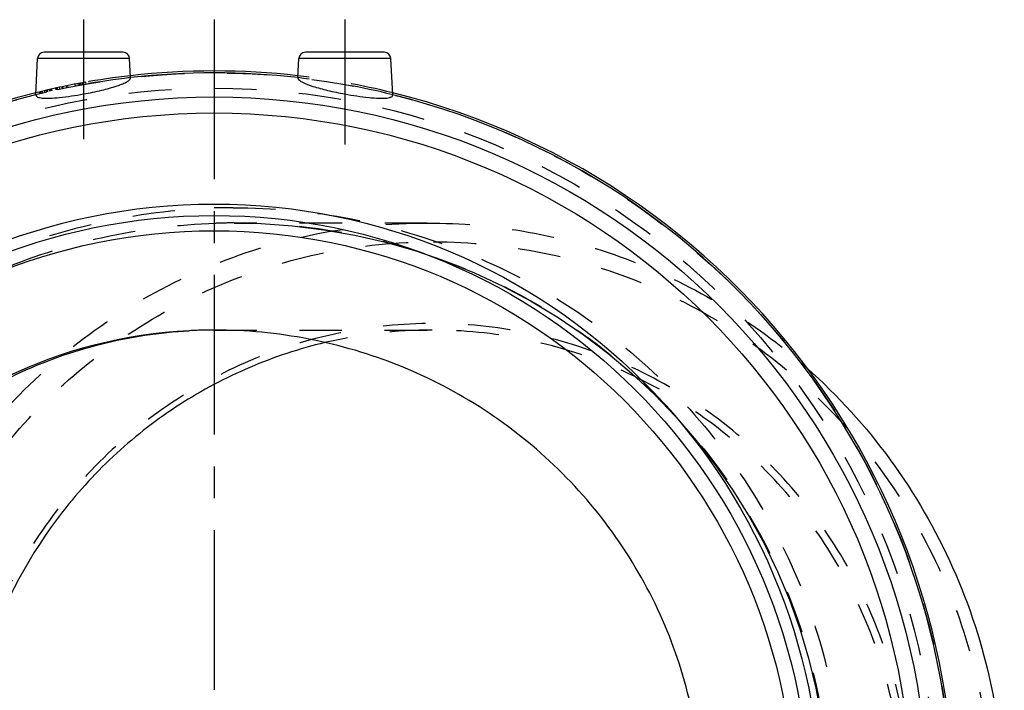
# Model space of a CAD drawing. Header units: millimetres. Extents: x 378 to 622, y 380 to 620.
# Tile 6 of 6: x 467 to 617, y 517 to 620. Entities that reach past the tile are written whole.
import ezdxf

# ---------------------------------------------------------------- set-up
doc = ezdxf.new("R2010")
doc.units = ezdxf.units.MM
doc.header["$LTSCALE"] = 65.185185
doc.linetypes.add('CENTER', pattern=[0.6, 0.375, -0.075, 0.075, -0.075])
doc.linetypes.add('HIDDEN', pattern=[0.2, 0.1, -0.1])
for name, color, linetype in [('ACHSEN_S', 7, 'CONTINUOUS'), ('FASEN', 7, 'CONTINUOUS'), ('FLAECHEN', 7, 'CONTINUOUS'), ('KOERPER', 7, 'CONTINUOUS'), ('KONST.EL_MIT_GEO', 7, 'CONTINUOUS')]:
    doc.layers.add(name, color=color, linetype=linetype)

msp = doc.modelspace()

# ---------------------------------------------------------------- linework, layer by layer
at = {"layer": 'ACHSEN_S', "color": 2, "linetype": 'CENTER'}
msp.add_line((496.32, 619.73), (496.32, 380.27), dxfattribs=at)
at = {"layer": 'FASEN', "color": 8, "linetype": 'HIDDEN'}
msp.add_line((528.94, 588.57), (499.37, 588.57), dxfattribs=at)
for centre, radius, start, end in [((529.7, 501.19), 70.98, 90.0029, 103.3811), ((527.97, 499.96), 88.88, 48.3125, 49.1795)]:
    msp.add_arc(centre, radius, start, end, dxfattribs=at)
for points, knots in [([(528.94, 408.57), (523.16, 408.57), (511.57, 409.74), (494.89, 414.9), (479.51, 423.28), (466.04, 434.55), (454.99, 448.28), (446.78, 463.93), (441.73, 480.92), (440.02, 498.57), (441.73, 516.23), (446.78, 533.22), (454.99, 548.87), (466.04, 562.6), (479.51, 573.87), (494.89, 582.25), (511.57, 587.41), (523.16, 588.57), (528.94, 588.57)], [0, 0, 0, 0, 0.061933, 0.123948, 0.186127, 0.248515, 0.311129, 0.373952, 0.436933, 0.5, 0.563067, 0.626048, 0.688871, 0.751485, 0.813873, 0.876052, 0.938067, 1, 1, 1, 1]), ([(528.94, 588.57), (534.11, 588.57), (544.48, 587.64), (559.54, 583.5), (573.65, 576.74), (582.13, 570.62), (586.07, 567.22)], [0, 0, 0, 0, 0.249347, 0.498969, 0.749129, 1, 1, 1, 1]), ([(529.89, 411.46), (524.3, 411.46), (513.08, 412.59), (496.94, 417.58), (482.05, 425.69), (469.01, 436.6), (458.32, 449.89), (450.37, 465.04), (445.48, 481.48), (443.83, 498.57), (445.48, 515.67), (450.37, 532.11), (458.32, 547.26), (469.01, 560.55), (482.05, 571.46), (496.94, 579.57), (513.08, 584.56), (524.3, 585.69), (529.89, 585.69)], [0, 0, 0, 0, 0.061933, 0.123948, 0.186127, 0.248515, 0.311129, 0.373952, 0.436933, 0.5, 0.563067, 0.626048, 0.688871, 0.751485, 0.813873, 0.876052, 0.938067, 1, 1, 1, 1]), ([(529.89, 585.69), (535.48, 585.69), (546.7, 584.56), (562.85, 579.57), (577.73, 571.46), (590.77, 560.55), (601.47, 547.26), (609.41, 532.11), (614.3, 515.67), (615.95, 498.57), (614.3, 481.48), (609.41, 465.04), (601.47, 449.89), (590.77, 436.6), (577.73, 425.69), (562.85, 417.58), (546.7, 412.59), (535.48, 411.46), (529.89, 411.46)], [0, 0, 0, 0, 0.061933, 0.123948, 0.186127, 0.248515, 0.311129, 0.373952, 0.436933, 0.5, 0.563067, 0.626048, 0.688871, 0.751485, 0.813873, 0.876052, 0.938067, 1, 1, 1, 1]), ([(603.12, 498.57), (603.12, 503.45), (602.18, 513.22), (597.99, 527.29), (591.18, 540.27), (582.02, 551.65), (570.86, 560.99), (558.11, 567.93), (544.28, 572.21), (529.89, 573.66), (515.5, 572.21), (501.67, 567.93), (488.92, 560.99), (477.76, 551.65), (468.6, 540.27), (461.79, 527.29), (457.6, 513.22), (456.66, 503.45), (456.66, 498.57)], [0, 0, 0, 0, 0.063069, 0.126048, 0.188871, 0.251485, 0.313873, 0.376052, 0.43807, 0.5, 0.56193, 0.623948, 0.686127, 0.748515, 0.811129, 0.873952, 0.936931, 1, 1, 1, 1]), ([(601.95, 498.57), (601.95, 503.38), (601.02, 513.02), (596.88, 526.9), (590.17, 539.71), (581.13, 550.93), (570.12, 560.15), (557.54, 567), (543.9, 571.22), (534.42, 572.17), (529.7, 572.17)], [0, 0, 0, 0, 0.126138, 0.252095, 0.377742, 0.50297, 0.627747, 0.752104, 0.876139, 1, 1, 1, 1])]:
    msp.add_open_spline(points, degree=3, knots=knots, dxfattribs=at)
at = {"layer": 'FASEN', "color": 7, "linetype": 'Continuous'}
for points, knots in [([(513.28, 570.25), (509.35, 569.31), (501.62, 566.76), (490.84, 561.03), (481.15, 553.55), (470.06, 541.53), (460.17, 523.22), (457.45, 506.76), (457.45, 498.57)], [0, 0, 0, 0, 0.124082, 0.248443, 0.373154, 0.49825, 0.748655, 1, 1, 1, 1]), ([(587.08, 566.33), (591.81, 562.13), (600.39, 552.65), (610, 536.05), (615.94, 517.75), (617.95, 498.6), (615.95, 479.44), (610.01, 461.14), (600.42, 444.53), (591.84, 435.05), (587.11, 430.84)], [0, 0, 0, 0, 0.124418, 0.249302, 0.37455, 0.499999, 0.625447, 0.750696, 0.875581, 1, 1, 1, 1])]:
    msp.add_open_spline(points, degree=3, knots=knots, dxfattribs=at)
at = {"layer": 'FLAECHEN', "color": 8, "linetype": 'HIDDEN'}
for p, q in [((528.94, 588.57), (499.37, 588.57)), ((496.32, 572.17), (529.7, 572.17))]:
    msp.add_line(p, q, dxfattribs=at)
at = {"layer": 'KOERPER', "color": 2, "linetype": 'CENTER'}
for p, q in [((476.32, 619.73), (476.32, 601.43)), ((516.32, 619.73), (516.32, 600.59))]:
    msp.add_line(p, q, dxfattribs=at)
at = {"layer": 'KOERPER', "color": 7, "linetype": 'Continuous'}
for p, q in [((468.98, 608.22), (469.27, 613.78)), ((483.52, 610.85), (483.37, 613.78)), ((509.12, 610.85), (509.27, 613.78)), ((523.66, 608.22), (523.37, 613.78))]:
    msp.add_line(p, q, dxfattribs=at)
at = {"layer": 'KOERPER', "color": 8, "linetype": 'HIDDEN'}
for radius, start, end in [(113, 96.5025, 104.002), (113.3, 96.4932, 103.9556), (113, 75.998, 83.4975), (113.3, 76.0444, 83.5068)]:
    msp.add_arc((496.32, 498.57), radius, start, end, dxfattribs=at)
at = {"layer": 'KOERPER', "color": 7, "linetype": 'Continuous'}
for radius, start, end in [(113.3, 83.5068, 96.4932), (113, 83.4975, 96.5025), (113.3, 103.9556, 76.0444), (113, 104.002, 75.998)]:
    msp.add_arc((496.32, 498.57), radius, start, end, dxfattribs=at)
for points, knots in [([(476.32, 608.34), (477.25, 608.51), (478.97, 608.87), (480.98, 609.41), (482.27, 609.87), (482.94, 610.19), (483.37, 610.48), (483.53, 610.74), (483.52, 610.85)], [0, 0, 0, 0, 0.36526, 0.676883, 0.799024, 0.893533, 0.95904, 1, 1, 1, 1]), ([(509.14, 610.72), (509.18, 610.61), (509.41, 610.37), (510.16, 609.93), (511.62, 609.42), (513.79, 608.84), (515.44, 608.5), (516.32, 608.34)], [0, 0, 0, 0, 0.047888, 0.120795, 0.34314, 0.648444, 1, 1, 1, 1]), ([(468.98, 608.14), (469.01, 608.02), (469.24, 607.86), (469.58, 607.77), (469.81, 607.73), (469.94, 607.72)], [0, 0, 0, 0, 0.35735, 0.638168, 1, 1, 1, 1]), ([(469.94, 607.72), (470.33, 607.67), (471.24, 607.67), (473.37, 607.85), (475.1, 608.12), (476.32, 608.34)], [0, 0, 0, 0, 0.183047, 0.422543, 1, 1, 1, 1]), ([(516.32, 608.34), (517.55, 608.12), (519.29, 607.84), (521.43, 607.67), (522.34, 607.68), (522.73, 607.72)], [0, 0, 0, 0, 0.579239, 0.818446, 1, 1, 1, 1]), ([(522.73, 607.72), (522.87, 607.74), (523.09, 607.77), (523.36, 607.86), (523.57, 607.97), (523.66, 608.12), (523.66, 608.22)], [0, 0, 0, 0, 0.368653, 0.584639, 0.753329, 1, 1, 1, 1])]:
    msp.add_open_spline(points, degree=3, knots=knots, dxfattribs=at)
for points in [[(509.12, 610.85), (509.11, 610.81), (509.12, 610.76), (509.14, 610.72)], [(468.98, 608.22), (468.98, 608.19), (468.98, 608.17), (468.98, 608.14)]]:
    msp.add_open_spline(points, degree=3, dxfattribs=at)
at = {"layer": 'KONST.EL_MIT_GEO', "color": 7, "linetype": 'Continuous'}
for p, q in [((483.37, 613.78), (469.27, 613.78)), ((482.37, 614.73), (470.27, 614.73)), ((523.37, 613.78), (509.27, 613.78)), ((522.37, 614.73), (510.27, 614.73))]:
    msp.add_line(p, q, dxfattribs=at)
at = {"layer": 'KONST.EL_MIT_GEO', "color": 8, "linetype": 'HIDDEN'}
for p, q in [((471.2, 608.75), (471.13, 609.04)), ((471.22, 608.75), (471.15, 609.04)), ((471.33, 608.78), (471.27, 609.07)), ((471.44, 608.8), (471.38, 609.1)), ((471.49, 608.81), (471.42, 609.11)), ((472.13, 608.96), (472.07, 609.25)), ((472.27, 608.99), (472.2, 609.28)), ((472.33, 609), (472.27, 609.29)), ((472.39, 609.01), (472.32, 609.3)), ((472.67, 609.07), (472.61, 609.37)), ((473.07, 609.16), (473.01, 609.45)), ((473.11, 609.17), (473.05, 609.46)), ((473.21, 609.19), (473.15, 609.48)), ((473.77, 609.3), (473.71, 609.6)), ((473.94, 609.34), (473.88, 609.63)), ((473.96, 609.34), (473.9, 609.64)), ((475.08, 609.56), (475.03, 609.86)), ((475.55, 609.65), (475.49, 609.94)), ((475.56, 609.65), (475.51, 609.95)), ((475.75, 609.69), (475.7, 609.98)), ((475.89, 609.71), (475.83, 610.01)), ((475.94, 609.72), (475.89, 610.02)), ((476.21, 609.77), (476.16, 610.07)), ((476.23, 609.78), (476.18, 610.07)), ((476.32, 609.79), (476.26, 610.09)), ((476.7, 609.86), (476.64, 610.15)), ((469.53, 608.66), (469.6, 608.37)), ((469.79, 608.42), (469.72, 608.71)), ((469.97, 608.46), (469.9, 608.75)), ((469.93, 608.76), (470, 608.47)), ((470.07, 608.49), (470, 608.78)), ((470.4, 608.56), (470.33, 608.85)), ((470.67, 608.62), (470.6, 608.92)), ((470.76, 608.65), (470.69, 608.94)), ((470.84, 608.66), (470.77, 608.96)), ((471.13, 608.73), (471.06, 609.02)), ((528.44, 583.89), (528.66, 583.82))]:
    msp.add_line(p, q, dxfattribs=at)
msp.add_lwpolyline([(499.37, 588.57), (503.49, 588.48), (508.31, 588.14), (513.1, 587.55), (517.85, 586.71), (522.54, 585.62), (527.17, 584.29), (531.71, 582.72), (536.16, 580.92), (540.5, 578.89), (544.72, 576.64), (548.82, 574.17), (552.78, 571.49), (556.59, 568.62), (560.23, 565.54), (563.71, 562.29), (567.01, 558.86), (570.11, 555.27), (573.02, 551.52), (575.73, 547.63), (578.23, 543.6), (580.5, 539.45), (582.55, 535.2), (584.38, 530.84), (585.97, 526.4), (587.32, 521.88), (588.43, 517.3), (589.3, 512.67)], dxfattribs=at)
for radius in [113, 110.66]:
    msp.add_circle((496.32, 498.57), radius, dxfattribs=at)
at = {"layer": 'KONST.EL_MIT_GEO', "color": 7, "linetype": 'Continuous'}
for radius in [109.31, 106.86, 92.9, 91.15, 88.81]:
    msp.add_circle((496.32, 498.57), radius, dxfattribs=at)
for centre, radius, start, end in [((470.27, 613.73), 1, 90, 177), ((482.37, 613.73), 1, 3, 90), ((510.27, 613.73), 1, 90, 177), ((522.37, 613.73), 1, 3, 90), ((496.32, 498.57), 73.6, 90, 270)]:
    msp.add_arc(centre, radius, start, end, dxfattribs=at)
at = {"layer": 'KONST.EL_MIT_GEO', "color": 8, "linetype": 'HIDDEN'}
for centre, radius, start, end in [((496.32, 498.57), 113.3, 100, 103.6786), ((499.38, 496.07), 94.85, 90.1094, 91.8485), ((499.37, 495.77), 92.81, 90.0001, 91.7371), ((499.39, 496.12), 92.45, 71.6916, 90.0119), ((496.32, 501.31), 70.86, 90.0017, 93.1)]:
    msp.add_arc(centre, radius, start, end, dxfattribs=at)
for points, knots in [([(496.32, 406.28), (490.37, 406.47), (478.48, 407.98), (461.4, 413.54), (445.66, 422.21), (431.83, 433.7), (420.44, 447.62), (411.94, 463.47), (406.69, 480.67), (404.91, 498.57), (406.69, 516.48), (411.94, 533.68), (420.44, 549.53), (431.83, 563.45), (445.66, 574.94), (461.4, 583.61), (478.48, 589.17), (490.37, 590.68), (496.32, 590.87)], [0, 0, 0, 0, 0.06245, 0.124919, 0.187405, 0.249911, 0.312432, 0.374956, 0.437477, 0.499998, 0.562519, 0.62504, 0.687564, 0.750086, 0.812593, 0.87508, 0.937549, 1, 1, 1, 1]), ([(499.2, 590.92), (505.27, 590.93), (517.46, 589.78), (535.04, 584.58), (551.3, 576.08), (565.59, 564.58), (577.36, 550.5), (586.13, 534.38), (591.54, 516.84), (593.37, 498.57), (591.54, 480.31), (586.13, 462.77), (577.36, 446.65), (565.59, 432.57), (551.3, 421.07), (535.04, 412.57), (517.46, 407.37), (505.27, 406.22), (499.2, 406.23)], [0, 0, 0, 0, 0.062494, 0.124978, 0.187462, 0.249951, 0.312448, 0.374957, 0.437476, 0.5, 0.562524, 0.625043, 0.687552, 0.750049, 0.812538, 0.875022, 0.937506, 1, 1, 1, 1]), ([(496.56, 408.62), (490.75, 408.79), (479.13, 410.25), (462.43, 415.64), (447.03, 424.07), (433.5, 435.26), (422.34, 448.82), (414.01, 464.29), (408.86, 481.09), (407.12, 498.57), (408.86, 516.06), (414.01, 532.86), (422.34, 548.33), (433.5, 561.89), (447.03, 573.08), (462.43, 581.51), (479.13, 586.9), (490.75, 588.36), (496.56, 588.53)], [0, 0, 0, 0, 0.062467, 0.124945, 0.187434, 0.249936, 0.312452, 0.374968, 0.437483, 0.499998, 0.562513, 0.625028, 0.687544, 0.75006, 0.812564, 0.875054, 0.937533, 1, 1, 1, 1]), ([(528.66, 583.82), (537.52, 580.86), (554.45, 572.16), (574.59, 552.04), (587.59, 526.68), (592.06, 498.53), (587.56, 470.38), (574.54, 445.03), (554.38, 424.94), (537.44, 416.25), (528.57, 413.3)], [0, 0, 0, 0, 0.125, 0.249994, 0.374993, 0.5, 0.625007, 0.750006, 0.875, 1, 1, 1, 1])]:
    msp.add_open_spline(points, degree=3, knots=knots, dxfattribs=at)
at = {"layer": 'KONST.EL_MIT_GEO', "color": 7, "linetype": 'Continuous'}
for points, knots in [([(424.07, 498.57), (424.07, 503.22), (424.94, 512.53), (428.8, 525.98), (435.08, 538.46), (443.56, 549.51), (453.94, 558.73), (465.84, 565.79), (478.83, 570.44), (487.93, 571.82), (492.49, 572.07)], [0, 0, 0, 0, 0.126096, 0.252023, 0.377657, 0.502895, 0.627697, 0.752084, 0.876132, 1, 1, 1, 1]), ([(571.07, 498.57), (571.07, 503.42), (570.09, 513.15), (565.76, 527.13), (558.74, 539.97), (549.32, 551.18), (537.9, 560.34), (524.92, 567.1), (510.89, 571.25), (501.17, 572.17), (496.32, 572.17)], [0, 0, 0, 0, 0.125004, 0.249996, 0.374991, 0.499983, 0.624977, 0.749977, 0.874981, 1, 1, 1, 1])]:
    msp.add_open_spline(points, degree=3, knots=knots, dxfattribs=at)

doc.saveas('drawing.dxf')
